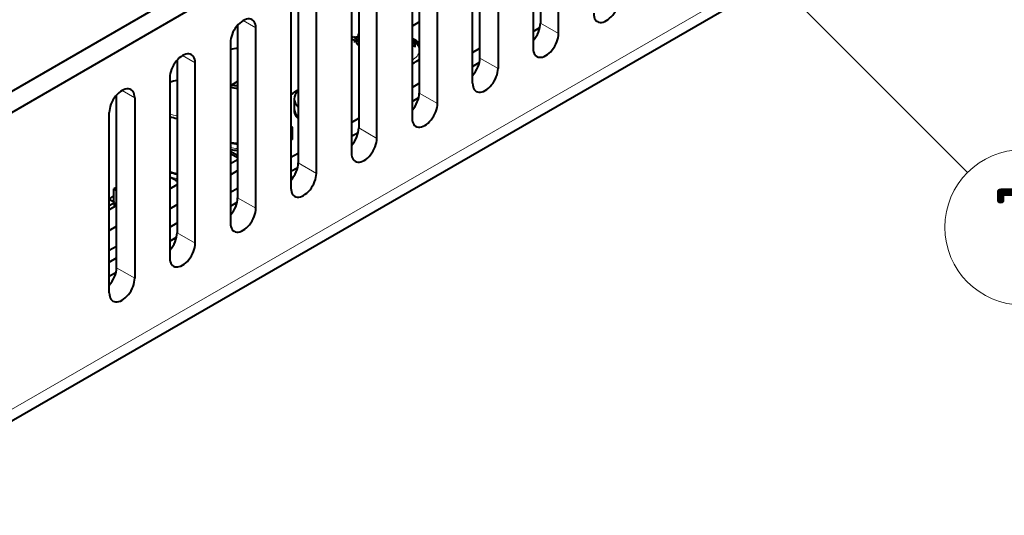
# Model space of a CAD drawing. Header units: millimetres. Extents: x 0 to 594, y -2 to 419.
# Tile 23 of 34: x 473 to 554, y 170 to 211. Entities that reach past the tile are written whole.
import ezdxf
from ezdxf.enums import TextEntityAlignment as Align

# ---------------------------------------------------------------- set-up
doc = ezdxf.new("R2010")
doc.units = ezdxf.units.MM
for name, color, linetype in [('Default', 7, 'Continuous'), ('DSS00001.01_REV.', 7, 'Continuous'), ('LITEMOD_INGOMBRO', 7, 'Continuous'), ('ME001043.02_REV.', 7, 'Continuous'), ('VI000057', 7, 'Continuous')]:
    doc.layers.add(name, color=color, linetype=linetype)
doc.styles.add('SEACAD_Solid_Edge_ISOI', font='seisoi.ttf')

# ---------------------------------------------------------------- blocks, each defined once
blk = doc.blocks.new('SEANNOT_GROUP')
at = {"layer": 'Default', "linetype": 'Continuous', "lineweight": 18}
blk.add_hatch(color=7, dxfattribs=at).paths.add_polyline_path([(535.545, 214.851), (530.306, 218.593), (534.048, 213.354)])
at = {"layer": 'Default', "color": 7, "linetype": 'Continuous', "lineweight": 18}
blk.add_lwpolyline([(550.536, 198.363), (530.306, 218.593)], dxfattribs=at)
blk.add_circle((555.026, 193.872), 6.35, dxfattribs=at)
at = {"layer": 'Default', "color": 7, "linetype": 'Continuous', "lineweight": 5, "style": 'SEACAD_Solid_Edge_ISOI'}
blk.add_text('7', height=6.35, dxfattribs=at).set_placement((552.501, 197.047), align=Align.TOP_LEFT)
blk = doc.blocks.new('SE1')
at = {"layer": 'DSS00001.01_REV.', "color": 7, "linetype": 'Continuous', "lineweight": 13}
for centre, major_axis, start_param, end_param in [((503.827, 208.339), (1.89, 0), 0.064343, 0.818029), ((503.827, 208.339), (1.89, 0), 5.465156, 6.218842), ((503.827, 208.167), (-2.1, 0), -3.660705, -3.596873)]:
    blk.add_ellipse(centre, major_axis=major_axis, ratio=0.57735, start_param=start_param, end_param=end_param, dxfattribs=at)
at = {"layer": 'DSS00001.01_REV.', "color": 7, "linetype": 'Continuous', "lineweight": 40}
blk.add_open_spline([(505.713, 208.748), (505.713, 208.748), (505.635, 208.846), (505.462, 209.009), (505.237, 209.142), (505.125, 209.196)], degree=3, knots=[0.2368339, 0.2368339, 0.2368339, 0.2368339, 0.2371864, 0.3668409, 0.4769269, 0.4769269, 0.4769269, 0.4769269], dxfattribs=at)
at = {"layer": 'LITEMOD_INGOMBRO', "color": 7, "linetype": 'Continuous', "lineweight": 40}
for p, q in [((505.119, 210.327), (505.713, 210.67)), ((515.019, 209.883), (515.569, 210.201)), ((500.17, 209.348), (500.329, 209.44)), ((500.487, 209.374), (500.329, 209.44)), ((500.475, 209.347), (500.435, 209.217)), ((500.558, 209.364), (500.543, 209.315)), ((500.543, 209.315), (500.543, 209.186)), ((500.763, 209.187), (500.543, 209.315)), ((500.763, 209.504), (500.603, 209.411)), ((500.71, 209.66), (500.763, 209.691)), ((500.763, 209.638), (500.71, 209.66)), ((500.71, 209.66), (500.724, 209.539)), ((500.723, 209.489), (500.72, 209.479)), ((500.354, 209.184), (500.17, 209.261)), ((500.354, 209.184), (500.44, 209.234)), ((500.529, 209.129), (500.545, 209.18)), ((500.543, 209.186), (500.763, 209.059)), ((500.638, 208.877), (500.543, 209.186)), ((500.682, 208.829), (500.763, 208.782)), ((505.27, 208.934), (505.119, 209.021)), ((505.119, 208.647), (505.345, 208.777)), ((505.221, 208.906), (505.27, 208.934)), ((505.345, 208.834), (505.221, 208.906)), ((505.345, 208.777), (505.345, 208.606)), ((510.069, 208.169), (510.663, 208.512)), ((510.069, 207.026), (510.62, 207.344)), ((490.864, 205.789), (490.372, 205.505)), ((490.373, 205.505), (490.372, 205.505)), ((505.119, 205.312), (505.713, 205.654)), ((505.119, 204.168), (505.67, 204.486)), ((495.323, 202.049), (495.22, 202.109)), ((500.17, 202.454), (500.763, 202.797)), ((495.22, 201.932), (495.323, 201.992)), ((495.344, 201.106), (495.344, 202.021)), ((500.17, 201.311), (500.721, 201.629)), ((495.22, 201.018), (495.323, 201.077)), ((490.307, 200.24), (490.27, 200.218)), ((490.27, 200.109), (490.864, 199.766)), ((490.864, 199.543), (490.27, 199.886)), ((495.22, 199.597), (495.814, 199.94)), ((490.27, 199.075), (490.864, 199.418)), ((490.27, 198.161), (490.864, 198.504)), ((495.22, 198.454), (495.771, 198.772)), ((485.914, 197.634), (485.32, 197.977)), ((485.32, 197.019), (485.914, 197.362)), ((485.906, 197.699), (485.853, 197.669)), ((480.965, 197.134), (480.747, 197.008)), ((480.747, 195.935), (480.747, 197.008)), ((480.747, 197.008), (480.965, 196.882)), ((490.27, 196.74), (490.864, 197.083)), ((480.806, 195.901), (480.371, 196.153)), ((480.371, 195.65), (480.806, 195.901)), ((480.965, 195.646), (480.371, 195.303)), ((480.806, 195.555), (480.806, 195.901)), ((485.32, 195.39), (485.914, 195.733)), ((490.27, 195.597), (490.821, 195.915)), ((485.32, 193.882), (485.914, 194.225)), ((480.371, 193.618), (480.965, 193.96)), ((485.32, 192.739), (485.872, 193.058)), ((480.371, 191.989), (480.965, 192.331)), ((480.371, 191.025), (480.965, 191.368)), ((480.371, 189.882), (480.922, 190.2))]:
    blk.add_line(p, q, dxfattribs=at)
at = {"layer": 'LITEMOD_INGOMBRO', "color": 7, "linetype": 'Continuous', "lineweight": 13}
for p, q in [((500.763, 209.245), (500.558, 209.364)), ((500.763, 209.469), (500.705, 209.435)), ((500.705, 209.435), (500.763, 209.401)), ((500.638, 208.877), (500.763, 208.804)), ((495.323, 201.992), (495.323, 201.077))]:
    blk.add_line(p, q, dxfattribs=at)
at = {"layer": 'LITEMOD_INGOMBRO', "color": 7, "linetype": 'Continuous', "lineweight": 40}
for centre, major_axis, ratio, start_param, end_param in [((500.665, 209.17), (0.14, -0.243), 0.577277, 2.598511, 3.629491), ((500.912, 209.313), (0.14, -0.243), 0.577277, 3.205712, 3.629491), ((503.827, 208.281), (2.205, 0), 0.57735, 0.544535, 0.94469), ((491.172, 206.969), (2.66, 0), 0.57735, 1.686938, 1.916839), ((500.34, 209.305), (-0.07, 0.121), 0.577277, 2.495885, 3.629491), ((500.34, 209.305), (-0.14, 0.243), 0.577277, 2.495885, 3.629491), ((505.295, 208.806), (-0.07, 0), 0.57735, 2.356067, 3.926863), ((503.827, 208.281), (2.205, 0), 0.57735, 5.338495, 5.73865), ((486.771, 204.429), (2.66, 0), 0.57735, 1.898869, 2.147801), ((491.172, 206.855), (2.8, 0), 0.57735, 4.384317, 4.602079), ((491.172, 206.969), (-2.66, 0), 0.57735, 1.265217, 1.454655), ((491.172, 206.97), (-2.66, 0), 0.57735, 1.265217, 1.454655), ((487.584, 209.196), (10.85, 0), 0.57735, -0.785526, -0.70983), ((486.771, 204.315), (2.8, 0), 0.57735, 4.167597, 4.401286), ((495.274, 202.021), (-0.07, 0), 0.57735, 2.356067, 3.926863), ((491.172, 202.347), (-2.8, 0), 0.57735, 1.242724, 1.460486), ((491.172, 202.241), (-2.711, 0), 0.57735, 1.231516, 1.456845), ((495.274, 201.106), (-0.07, 0), 0.57735, 2.356067, 3.141593), ((491.165, 201.478), (2.31, 0), 0.57735, 4.331777, 4.58157), ((486.771, 199.807), (-2.8, 0), 0.57735, 1.026004, 1.259694), ((486.771, 199.7), (-2.711, 0), 0.57735, 1.005967, 1.249108), ((486.771, 199.221), (-2.8, 0), 0.57735, 1.211011, 1.24898), ((472.244, 200.342), (10.85, 0), 0.57735, -0.724273, -0.670291)]:
    blk.add_ellipse(centre, major_axis=major_axis, ratio=ratio, start_param=start_param, end_param=end_param, dxfattribs=at)
at = {"layer": 'LITEMOD_INGOMBRO', "color": 7, "linetype": 'Continuous', "lineweight": 13}
for centre, major_axis, start_param, end_param in [((491.172, 206.969), (2.66, 0), 4.366346, 4.406809), ((486.771, 204.429), (2.66, 0), 4.135384, 4.384316), ((491.172, 201.868), (2.711, 0), 4.373109, 4.598438), ((486.771, 199.328), (2.711, 0), 4.147559, 4.390701)]:
    blk.add_ellipse(centre, major_axis=major_axis, ratio=0.57735, start_param=start_param, end_param=end_param, dxfattribs=at)
at = {"layer": 'LITEMOD_INGOMBRO', "color": 7, "linetype": 'Continuous', "lineweight": 40}
for points, weights in [([(500.558, 209.364), (500.571, 209.407), (500.629, 209.435), (500.705, 209.435)], [1, 0.84400126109, 0.84400126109, 1]), ([(500.638, 208.877), (500.643, 208.859), (500.658, 208.842), (500.682, 208.829)], [1, 0.928142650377, 0.889373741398, 0.883693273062])]:
    blk.add_rational_spline(points, weights, degree=3, dxfattribs=at)
at = {"layer": 'ME001043.02_REV.', "color": 7, "linetype": 'Continuous', "lineweight": 40}
for p, q in [((571.557, 262.244), (372.629, 147.392)), ((573.042, 261.386), (374.114, 146.535)), ((372.049, 120.105), (573.947, 236.671)), ((515.613, 224.684), (515.613, 210.569)), ((517.098, 209.711), (517.098, 224.457)), ((515.019, 223.257), (515.019, 208.511)), ((510.663, 207.711), (510.663, 221.827)), ((512.148, 221.6), (512.148, 206.854)), ((510.069, 205.653), (510.069, 220.399)), ((505.713, 218.969), (505.713, 204.853)), ((507.198, 203.996), (507.198, 218.742)), ((505.119, 217.542), (505.119, 202.796)), ((500.763, 216.111), (500.763, 201.996)), ((502.248, 201.138), (502.248, 215.884)), ((500.17, 214.684), (500.17, 199.938)), ((495.814, 213.254), (495.814, 199.138)), ((497.299, 198.28), (497.299, 213.026)), ((495.22, 211.826), (495.22, 197.08)), ((490.864, 210.396), (490.864, 196.28)), ((492.349, 195.423), (492.349, 210.169)), ((490.27, 208.968), (490.27, 194.222)), ((485.914, 207.538), (485.914, 193.422)), ((487.399, 192.565), (487.399, 207.311)), ((485.32, 206.111), (485.32, 191.365)), ((480.965, 190.565), (480.965, 204.68)), ((482.449, 204.453), (482.449, 189.707)), ((480.371, 188.507), (480.371, 203.253))]:
    blk.add_line(p, q, dxfattribs=at)
at = {"layer": 'ME001043.02_REV.', "color": 7, "linetype": 'Continuous', "lineweight": 13}
for p, q in [((574.527, 237.953), (372.629, 121.387)), ((491.309, 210.769), (492.349, 210.169)), ((515.613, 210.569), (517.098, 209.711)), ((486.36, 207.911), (487.399, 207.311)), ((510.663, 207.711), (512.148, 206.854)), ((481.41, 205.053), (482.449, 204.453)), ((505.713, 204.853), (507.198, 203.996)), ((500.763, 201.996), (502.248, 201.138)), ((495.814, 199.138), (497.299, 198.28)), ((490.864, 196.28), (492.349, 195.423)), ((485.914, 193.422), (487.399, 192.565)), ((480.965, 190.565), (482.449, 189.707))]:
    blk.add_line(p, q, dxfattribs=at)
at = {"layer": 'ME001043.02_REV.', "color": 7, "linetype": 'Continuous', "lineweight": 40}
for centre, major_axis, start_param in [((521.008, 211.969), (0.735, 1.273), 2.356194), ((491.309, 209.569), (-0.735, -1.273), 2.356194), ((514.573, 209.969), (0.735, 1.273), 4.369902), ((516.058, 209.111), (0.735, 1.273), 2.356194), ((486.36, 206.711), (-0.735, -1.273), 2.356194), ((509.624, 207.111), (0.735, 1.273), 4.369902), ((511.108, 206.254), (0.735, 1.273), 2.356194), ((481.41, 203.853), (-0.735, -1.273), 2.356194), ((504.674, 204.253), (0.735, 1.273), 4.369902), ((506.159, 203.396), (0.735, 1.273), 2.356194), ((499.724, 201.395), (0.735, 1.273), 4.369902), ((501.209, 200.538), (0.735, 1.273), 2.356194), ((494.774, 198.538), (0.735, 1.273), 4.369902), ((496.259, 197.68), (0.735, 1.273), 2.356194), ((489.825, 195.68), (0.735, 1.273), 4.369902), ((491.309, 194.823), (0.735, 1.273), 2.356194), ((484.875, 192.822), (0.735, 1.273), 4.369902), ((486.36, 191.965), (0.735, 1.273), 2.356194), ((479.925, 189.964), (0.735, 1.273), 4.369902), ((481.41, 189.107), (0.735, 1.273), 2.356194)]:
    blk.add_ellipse(centre, major_axis=major_axis, ratio=0.57735, start_param=start_param, end_param=5.497787, dxfattribs=at)
at = {"layer": 'VI000057', "color": 7, "linetype": 'Continuous', "lineweight": 40}
blk.add_line((495.477, 204.376), (495.477, 203.576), dxfattribs=at)
for centre, start_param in [((497.577, 204.376), 2.567435), ((497.577, 203.433), 3.082633), ((497.577, 203.576), 3.141593)]:
    blk.add_ellipse(centre, major_axis=(2.1, 0), ratio=0.57735, start_param=start_param, end_param=3.71575, dxfattribs=at)

msp = doc.modelspace()

# ---------------------------------------------------------------- block references
at = {"layer": 'Default'}
for name in ['SE1', 'SEANNOT_GROUP']:
    msp.add_blockref(name, (0, 0), dxfattribs=at)

doc.saveas('drawing.dxf')
